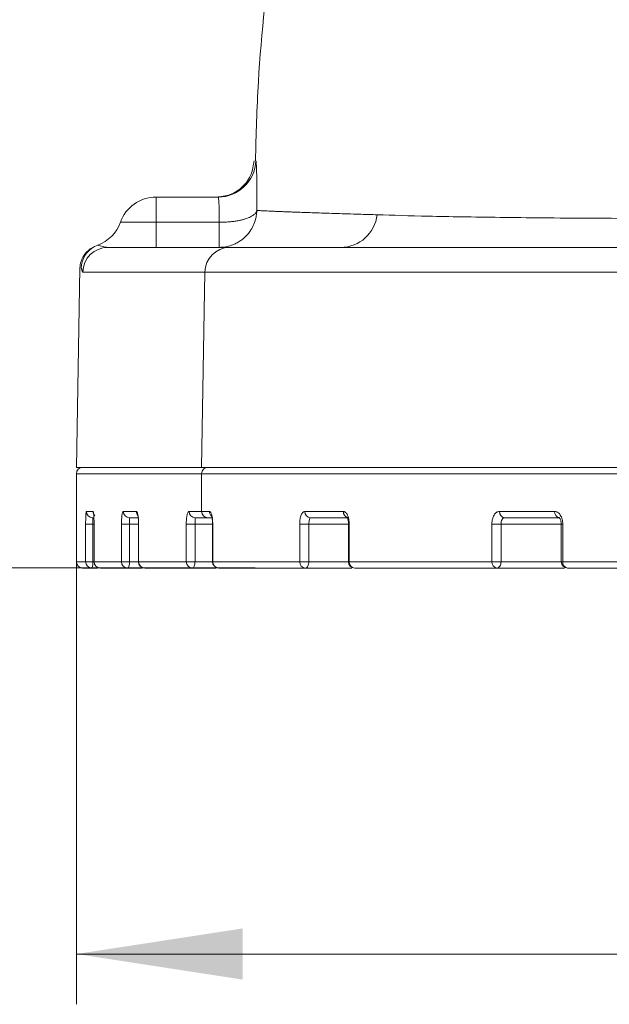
# Model space of a CAD drawing. Header units: millimetres. Extents: x 0 to 420, y 0 to 297.
# Tile 14 of 91: x 45 to 57, y 120 to 140. Entities that reach past the tile are written whole.
import ezdxf

# ---------------------------------------------------------------- set-up
doc = ezdxf.new("R2010")
doc.units = ezdxf.units.MM
doc.styles.add('SLDTEXTSTYLE0', font='TXT', dxfattribs={"width": 0.75})
doc.dimstyles.new('SLDDIMSTYLE0', dxfattribs={"dimtxt": 3.5, "dimasz": 3.302, "dimexe": 0, "dimexo": 0.0625, "dimgap": 0.875, "dimtad": 2, "dimlfac": 2, "dimrnd": 1e-09, "dimzin": 4, "dimdsep": 46, "dimtxsty": 'SLDTEXTSTYLE0', "dimsah": 1, "dimcen": 0.09, "dimadec": 0, "dimazin": 1, "dimtfac": 1, "dimtofl": 0, "dimtmove": 0, "dimatfit": 3, "dimfxl": 1, "dimfrac": 2, "dimtolj": 1, "dimtzin": 12, "dimarcsym": 0})
doc.dimstyles.new('SLDDIMSTYLE4', dxfattribs={"dimtxt": 3.5, "dimasz": 3.302, "dimexe": 0, "dimexo": 0.0625, "dimgap": 0.875, "dimtad": 2, "dimlfac": 2, "dimrnd": 1e-09, "dimzin": 12, "dimdsep": 46, "dimtxsty": 'SLDTEXTSTYLE0', "dimsah": 1, "dimcen": 0.09, "dimadec": 0, "dimazin": 3, "dimtfac": 1, "dimtofl": 0, "dimtmove": 0, "dimatfit": 3, "dimfxl": 1, "dimfrac": 2, "dimtolj": 1, "dimtzin": 12, "dimarcsym": 0})
doc.dimstyles.new('SLDDIMSTYLE5', dxfattribs={"dimtxt": 3.5, "dimasz": 3.302, "dimexe": 0, "dimexo": 0.0625, "dimgap": 0.875, "dimtad": 2, "dimdec": 4, "dimlfac": 2, "dimzin": 12, "dimdsep": 46, "dimtxsty": 'SLDTEXTSTYLE0', "dimsah": 1, "dimcen": 0.09, "dimazin": 3, "dimtfac": 1, "dimtofl": 0, "dimtmove": 0, "dimatfit": 3, "dimfxl": 1, "dimfrac": 2, "dimtolj": 1, "dimtzin": 12, "dimarcsym": 0})

# ---------------------------------------------------------------- blocks, each defined once
blk = doc.blocks.new('_D_7')
at = {"color": 7, "linetype": 'Continuous', "lineweight": 0}
for p, q in [((81.904, 182.505), (31.623, 182.505)), ((32.623, 129.13), (32.623, 182.505)), ((49.584, 129.13), (31.623, 129.13))]:
    blk.add_line(p, q, dxfattribs=at)
for points in [[(32.623, 182.505), (32.115, 179.203), (33.131, 179.203)], [(32.623, 129.13), (33.131, 132.432), (32.115, 132.432)]]:
    blk.add_solid(points, dxfattribs=at)
at = {"color": 7, "linetype": 'Continuous', "lineweight": 0, "insert": (28.112, 148.705), "char_height": 3.5, "attachment_point": 1, "rotation": 90, "style": 'SLDTEXTSTYLE0'}
blk.add_mtext('106.75', dxfattribs=at)
blk = doc.blocks.new('_D_8')
at = {"color": 7, "linetype": 'Continuous', "lineweight": 0}
for p, q in [((94.281, 180.351), (38.751, 180.351)), ((39.751, 129.13), (39.751, 180.351)), ((49.584, 129.13), (38.751, 129.13))]:
    blk.add_line(p, q, dxfattribs=at)
for points in [[(39.751, 180.351), (39.243, 177.049), (40.259, 177.049)], [(39.751, 129.13), (40.259, 132.432), (39.243, 132.432)]]:
    blk.add_solid(points, dxfattribs=at)
at = {"color": 7, "linetype": 'Continuous', "lineweight": 0, "insert": (35.239, 148.705), "char_height": 3.5, "attachment_point": 1, "rotation": 90, "style": 'SLDTEXTSTYLE0'}
blk.add_mtext('102.50', dxfattribs=at)
blk = doc.blocks.new('_D_9')
at = {"color": 7, "linetype": 'Continuous', "lineweight": 0}
for start, end in [(50, 78.9971), (0, 50), (331.0029, 0)]:
    blk.add_arc((141.097, 131.005), 12.194, start, end, dxfattribs=at)
for points in [[(148.935, 140.346), (146.42, 142.545), (145.875, 141.688)], [(153.291, 131.005), (152.352, 127.799), (153.359, 127.665)]]:
    blk.add_solid(points, dxfattribs=at)
at = {"color": 7, "linetype": 'Continuous', "lineweight": 0, "insert": (154.866, 141.098), "char_height": 3.5, "attachment_point": 1, "rotation": 294.3455, "style": 'SLDTEXTSTYLE0'}
blk.add_mtext('50°', dxfattribs=at)
blk = doc.blocks.new('_D_13')
at = {"color": 7, "linetype": 'Continuous', "lineweight": 0}
for p, q in [((174.414, 135.367), (174.414, 120.454)), ((46.031, 130.13), (46.031, 120.454)), ((174.414, 121.454), (46.031, 121.454))]:
    blk.add_line(p, q, dxfattribs=at)
for points in [[(46.031, 121.454), (49.333, 120.946), (49.333, 121.962)], [(174.414, 121.454), (171.112, 121.962), (171.112, 120.946)]]:
    blk.add_solid(points, dxfattribs=at)
at = {"color": 7, "linetype": 'Continuous', "lineweight": 0, "insert": (103.111, 125.966), "char_height": 3.5, "attachment_point": 1, "style": 'SLDTEXTSTYLE0'}
blk.add_mtext('256.80', dxfattribs=at)

msp = doc.modelspace()

# ---------------------------------------------------------------- linework, layer by layer
at = {"color": 7, "linetype": 'Continuous', "lineweight": 15}
for p, q in [((47.61375018, 136.50471239), (47.61375018, 136.00471138)), ((48.84670951, 136.50471239), (47.61375018, 136.50471239)), ((46.90664538, 136.00471138), (47.61375018, 136.00471138)), ((47.61375018, 135.50471036), (47.61375018, 136.00471138)), ((47.61375018, 136.00471138), (48.86679255, 136.00471138)), ((48.86679255, 135.50471036), (48.86679255, 136.00471138)), ((46.34985232, 135.49715547), (46.30712324, 135.47554879)), ((46.39130362, 135.52072911), (46.30730578, 135.4756829)), ((46.45706245, 135.55030792), (46.39145636, 135.52081107)), ((46.10038453, 135.09298383), (46.03119471, 131.12908124)), ((46.15925902, 135.01343398), (48.58607703, 135.01343398)), ((48.58607703, 135.01343398), (48.52006488, 131.12971454)), ((48.58607703, 135.01343398), (57.0520302, 135.01343398)), ((46.03120589, 131.00470869), (46.03120589, 129.25470887)), ((48.52006488, 131.00470869), (73.70127083, 131.00470869)), ((48.52006488, 131.00470869), (48.52006488, 130.2547109)), ((46.23145142, 130.2547109), (46.36178815, 130.2547109)), ((46.96269237, 130.2547109), (47.22634607, 130.2547109)), ((48.26956519, 130.2547109), (48.52006488, 130.2547109)), ((48.52006488, 130.2547109), (48.67657178, 130.2547109)), ((50.57223045, 130.2547109), (51.33678296, 130.2547109)), ((54.43929599, 130.2547109), (55.5341439, 130.2547109)), ((46.21547365, 129.25470887), (46.21547365, 130.00471412)), ((46.21547365, 130.00471412), (46.35801815, 130.00471412)), ((46.35801815, 129.25470887), (46.35801815, 130.00471412)), ((46.38257899, 130.00471412), (46.38257899, 129.25470887)), ((46.38304093, 130.00471412), (46.38304093, 129.25470887)), ((46.92764112, 129.25470887), (46.92764112, 130.00471412)), ((46.92764112, 130.00471412), (47.08667749, 130.00471412)), ((47.08646514, 130.12971251), (47.27296808, 130.12971251)), ((47.08667749, 129.25470887), (47.08667749, 130.00471412)), ((47.26498478, 130.00471412), (47.26498478, 129.25470887)), ((47.26511889, 130.05022226), (47.26538711, 130.00471412)), ((47.26661273, 130.00471412), (47.26661273, 129.25470887)), ((48.21458736, 129.25470887), (48.21458736, 130.00471412)), ((48.21458736, 130.00471412), (48.38863664, 130.00471412)), ((48.38863664, 129.25470887), (48.38863664, 130.00471412)), ((48.64178502, 130.12971251), (48.74182024, 130.12971251)), ((48.73625838, 130.00471412), (48.73625838, 129.25470887)), ((48.7403562, 130.00471412), (48.7403562, 129.25470887)), ((50.46946459, 129.25470887), (50.46946459, 130.00471412)), ((50.46946459, 130.00471412), (50.65154561, 130.00471412)), ((50.65154561, 129.25470887), (50.65154561, 130.00471412)), ((51.43826359, 130.00471412), (51.43826359, 129.25470887)), ((51.45240479, 130.00471412), (51.45240479, 129.25470887)), ((54.28855398, 129.25470887), (54.28855398, 130.00471412)), ((54.28855398, 130.00471412), (54.47076538, 130.00471412)), ((54.47076538, 129.25470887), (54.47076538, 130.00471412)), ((55.66633956, 130.00471412), (55.66633956, 129.25470887)), ((55.69619962, 130.00471412), (55.69619962, 129.25470887)), ((46.21547365, 129.25470887), (46.35801815, 129.25470887)), ((46.38257899, 129.25470887), (46.38304093, 129.25470887)), ((46.38304093, 129.25470887), (46.92764112, 129.25470887)), ((46.92764112, 129.25470887), (47.08667749, 129.25470887)), ((47.26498478, 129.25470887), (47.26661273, 129.25470887)), ((47.26661273, 129.25470887), (48.21458736, 129.25470887)), ((48.21458736, 129.25470887), (48.38863664, 129.25470887)), ((48.73625838, 129.25470887), (48.7403562, 129.25470887)), ((48.7403562, 129.25470887), (50.46946459, 129.25470887)), ((50.46946459, 129.25470887), (50.65154561, 129.25470887)), ((51.43826359, 129.25470887), (51.45240479, 129.25470887)), ((51.45240479, 129.25470887), (54.28855398, 129.25470887)), ((54.28855398, 129.25470887), (54.47076538, 129.25470887)), ((55.66633956, 129.25470887), (55.69619962, 129.25470887)), ((55.69619962, 129.25470887), (59.49337685, 129.25470887)), ((46.34022989, 129.12971048), (46.4494256, 129.12971048)), ((47.05146232, 129.12971048), (47.33183139, 129.12971048)), ((48.33670982, 129.12971048), (48.80310499, 129.12971048)), ((50.58396512, 129.12971048), (51.5051102, 129.12971048)), ((54.38890771, 129.12971048), (55.73318803, 129.12971048))]:
    msp.add_line(p, q, dxfattribs=at)
at = {"color": 8, "linetype": 'Continuous', "lineweight": 15}
for p, q in [((46.03120589, 131.00470869), (48.52006488, 131.00470869)), ((46.38257899, 130.00471412), (46.35801815, 130.00471412)), ((46.38304093, 130.00471412), (46.38257899, 130.00471412)), ((47.26498478, 130.00471412), (47.08667749, 130.00471412)), ((47.26661273, 130.00471412), (47.26498478, 130.00471412)), ((48.73625838, 130.00471412), (48.38863664, 130.00471412)), ((48.7403562, 130.00471412), (48.73625838, 130.00471412)), ((51.43826359, 130.00471412), (50.65154561, 130.00471412)), ((51.45240479, 130.00471412), (51.43826359, 130.00471412)), ((55.66633956, 130.00471412), (54.47076538, 130.00471412)), ((55.69619962, 130.00471412), (55.66633956, 130.00471412)), ((46.03120589, 129.25470887), (46.21547365, 129.25470887)), ((46.38257899, 129.25470887), (46.35801815, 129.25470887)), ((47.26498478, 129.25470887), (47.08667749, 129.25470887)), ((48.73625838, 129.25470887), (48.38863664, 129.25470887)), ((51.43826359, 129.25470887), (50.65154561, 129.25470887)), ((55.66633956, 129.25470887), (54.47076538, 129.25470887))]:
    msp.add_line(p, q, dxfattribs=at)
at = {"color": 7, "linetype": 'Continuous', "lineweight": 15, "flags": 128}
for points in [[(47.05146232, 129.12971048), (47.05833175, 129.13210957), (47.06493669, 129.13922487), (47.07102754, 129.15078072), (47.07636216, 129.16632264), (47.0807431, 129.18526201), (47.08399528, 129.20687615), (47.08599948, 129.23032312), (47.08667749, 129.25470887)], [(48.33670982, 129.12971048), (48.34683889, 129.13210957), (48.35658052, 129.13922487), (48.36555847, 129.15078072), (48.37342628, 129.16632264), (48.37988221, 129.18526201), (48.38468411, 129.20687615), (48.38763827, 129.23032312), (48.38863664, 129.25470887)], [(50.58396512, 129.12971048), (50.59714892, 129.13210957), (50.60982608, 129.13922487), (50.62150859, 129.15078072), (50.63174942, 129.16632264), (50.64015367, 129.18526201), (50.64640098, 129.20687615), (50.65024548, 129.23032312), (50.65154561, 129.25470887)], [(54.38890771, 129.12971048), (54.40487803, 129.13210957), (54.42023368, 129.13922487), (54.43438605, 129.15078072), (54.44678941, 129.16632264), (54.45697063, 129.18526201), (54.46453483, 129.20687615), (54.4691933, 129.23032312), (54.47076538, 129.25470887)]]:
    msp.add_lwpolyline(points, dxfattribs=at)
at = {"color": 7, "linetype": 'Continuous', "lineweight": 15}
for centre, radius, start, end in [((48.84657045, 137.25454432), 0.74983194, 270.01062595, 357.750227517), ((47.61375049, 135.7547113), 0.75, 90, 160.528779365), ((51.27867077, 136.24093161), 0.73627349, 270.682541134, 353.196992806), ((46.19953693, 136.2547113), 0.75, 290.082255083, 340.528779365), ((46.6590173, 135.00487888), 0.49983151, 90.017441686, 179.019279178), ((49.0793737, 135.01145251), 0.49330065, 90.754760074, 179.769856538), ((46.15620556, 131.0047113), 0.125, 90, 180), ((48.64345761, 131.0063226), 0.12340328, 90.776600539, 180.749351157), ((46.35632238, 130.25458347), 0.12487103, 179.941530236, 269.938815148), ((47.08708761, 130.25410765), 0.1243967, 179.722147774, 269.713298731), ((48.39310887, 130.2532557), 0.12355225, 179.325155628, 269.306363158), ((48.64345002, 130.25309696), 0.12339569, 179.250587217, 269.226874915), ((50.69204996, 130.24950922), 0.11993237, 177.514199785, 267.274602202), ((54.55328742, 130.24338239), 0.11455296, 174.324557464, 262.881061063), ((55.64674835, 130.24179374), 0.1133429, 173.456051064, 261.443090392), ((46.15620556, 129.2547113), 0.125, 180, 270), ((46.34034924, 129.25458608), 0.12487565, 179.943658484, 269.945241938), ((46.1250944, 129.22409087), 0.23492752, 336.312839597, 7.488637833), ((46.50757727, 129.2547113), 0.125, 180, 270), ((46.50781003, 129.25447958), 0.12476931, 179.894703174, 269.89316651), ((47.05205327, 129.25412262), 0.12441354, 179.730011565, 269.727847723), ((47.38998441, 129.2547113), 0.125, 180, 270), ((47.3908049, 129.25390255), 0.12419479, 179.628010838, 269.62090107), ((48.33816515, 129.25328788), 0.12358597, 179.341198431, 269.325276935), ((48.86125686, 129.2547113), 0.125, 180, 270), ((48.86333787, 129.2526911), 0.12299822, 179.060025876, 269.030523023), ((50.58945874, 129.24968408), 0.12009931, 177.602121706, 267.378241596), ((51.56326261, 129.2547113), 0.125, 180, 270), ((51.5707837, 129.24803835), 0.11856669, 176.774856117, 266.362788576), ((54.4027478, 129.24360507), 0.1147324, 174.446219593, 263.071575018), ((55.79133962, 129.2547113), 0.125, 180, 270), ((55.80861155, 129.24156283), 0.113178, 173.329826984, 261.221970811)]:
    msp.add_arc(centre, radius, start, end, dxfattribs=at)
at = {"color": 8, "linetype": 'Continuous', "lineweight": 15}
for centre, radius, start, end in [((46.62874571, 135.08088315), 0.49984278, 118.341639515, 179.019404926), ((46.48705402, 130.25469553), 0.12526587, 179.992970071, 225.77844866), ((47.35227935, 130.25459849), 0.12593333, 179.948855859, 218.257278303), ((48.80270893, 130.2540905), 0.12613868, 179.718197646, 231.702354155), ((51.45911883, 130.24959805), 0.12244267, 177.606801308, 249.237948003)]:
    msp.add_arc(centre, radius, start, end, dxfattribs=at)
at = {"color": 7, "linetype": 'Continuous', "lineweight": 15}
for points, knots in [([(81.71757541, 179.17124449), (81.14715202, 178.99928948), (79.59313108, 178.53082749), (77.19866614, 177.56276037), (74.59773397, 176.34875557), (72.26310803, 175.07151295), (70.18059571, 173.77820979), (68.33943248, 172.49933791), (66.72730298, 171.26527817), (65.33178811, 170.10159495), (64.13824538, 169.02868096), (63.06495054, 167.99838101), (61.92075995, 166.82874932), (60.60626207, 165.37601064), (59.10777156, 163.54987472), (57.52690529, 161.39262396), (55.91406168, 158.88271748), (54.42818808, 156.18156397), (53.10320108, 153.32501866), (51.96003096, 150.35015866), (51.06192975, 147.38746339), (50.38847286, 144.48875253), (49.9254606, 141.69885379), (49.64618753, 139.25912776), (49.60405161, 137.74903953), (49.58943927, 137.2253549)], [0, 0, 0, 0, 0.031705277, 0.0863756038, 0.1372740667, 0.1844521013, 0.2279368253, 0.2677125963, 0.3037364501, 0.3359767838, 0.3644125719, 0.3891514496, 0.4151625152, 0.4514978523, 0.4934063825, 0.5408556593, 0.593786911, 0.6521123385, 0.7048177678, 0.7612949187, 0.8216210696, 0.8694645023, 0.9196027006, 0.97211896, 1, 1, 1, 1]), ([(49.56342184, 137.22665875), (49.55001548, 137.1348355), (49.52215378, 136.94400436), (49.34680357, 136.70152228), (49.09793536, 136.53536763), (48.90620078, 136.51467087), (48.81394559, 136.50471239)], [0, 0, 0, 0, 0.2405915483, 0.5000080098, 0.7594233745, 1, 1, 1, 1]), ([(49.59582464, 137.22511234), (49.5965391, 137.22470794), (49.5979641, 137.22390135), (49.59998701, 137.21777515), (49.60191284, 137.20804058), (49.60373361, 137.19435168), (49.60545139, 137.17679631), (49.60812249, 137.14136758), (49.611341, 137.07480932), (49.61434174, 136.95758131), (49.61627054, 136.81232532), (49.61701824, 136.66029988), (49.61706204, 136.5139141), (49.61672062, 136.38044872), (49.6162029, 136.28608437), (49.61594333, 136.23877305)], [0, 0, 0, 0, 0.0420411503, 0.0838517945, 0.1255471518, 0.1672431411, 0.2090554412, 0.2510985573, 0.3759677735, 0.5007795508, 0.6256025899, 0.7503749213, 0.8337130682, 0.9166289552, 1, 1, 1, 1]), ([(48.86679272, 136.0047113), (48.8670125, 136.02391395), (48.86744799, 136.06196448), (48.8678179, 136.11604827), (48.86797064, 136.16694569), (48.86788739, 136.21432971), (48.86757305, 136.2581078), (48.86702638, 136.29818205), (48.8662476, 136.33451427), (48.86487511, 136.37874628), (48.86244034, 136.42676417), (48.85836955, 136.47021121), (48.85320725, 136.49915216), (48.8488961, 136.50283987), (48.84670828, 136.5047113)], [0, 0, 0, 0, 0.0667394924, 0.1322459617, 0.1965202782, 0.2595633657, 0.3213762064, 0.3819598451, 0.4413153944, 0.4994440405, 0.6188136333, 0.7420233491, 0.8690826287, 1, 1, 1, 1]), ([(49.61594333, 136.23877305), (49.61556826, 136.22775143), (49.61481169, 136.20551911), (49.61074684, 136.16047454), (49.59807163, 136.07940991), (49.56482913, 135.97114417), (49.49658556, 135.83895835), (49.42014208, 135.74401067), (49.34302219, 135.67434231), (49.28295527, 135.62921612), (49.20578376, 135.5834694), (49.10996563, 135.54259288), (48.99498869, 135.51124738), (48.91113234, 135.50697196), (48.86679272, 135.5047113)], [0, 0, 0, 0, 0.0284945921, 0.0574780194, 0.1168243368, 0.2403105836, 0.3481251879, 0.4998624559, 0.5520130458, 0.6166531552, 0.6937796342, 0.7833863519, 0.885464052, 1, 1, 1, 1]), ([(48.86679272, 136.0047113), (48.88746912, 136.00476037), (48.92781798, 136.00485613), (48.98643952, 136.00701015), (49.04137742, 136.01036205), (49.0924582, 136.01481414), (49.13959785, 136.02010517), (49.18278768, 136.02603056), (49.22208095, 136.03239047), (49.25758014, 136.03900403), (49.28942519, 136.04570654), (49.31778296, 136.05235042), (49.34283677, 136.05880397), (49.3647809, 136.06495303), (49.42037839, 136.08172873), (49.48973012, 136.10907564), (49.54976891, 136.14578748), (49.58095722, 136.17314868), (49.60100657, 136.19787384), (49.61204759, 136.21841169), (49.61496068, 136.23363715), (49.61594333, 136.23877305)], [0, 0, 0, 0, 0.0543043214, 0.1059718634, 0.1550024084, 0.2013957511, 0.2451516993, 0.2862700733, 0.3247507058, 0.3605934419, 0.3937981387, 0.4243646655, 0.4522929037, 0.4775827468, 0.5002341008, 0.6509041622, 0.7593490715, 0.8302536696, 0.8829761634, 0.9605250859, 1, 1, 1, 1]), ([(49.61594333, 136.23877305), (49.62557357, 136.23830771), (49.64502675, 136.23736771), (49.68071056, 136.23567106), (49.72182234, 136.23374912), (49.76910667, 136.2315811), (49.82273928, 136.22917273), (49.88305969, 136.22652241), (49.95036914, 136.22363057), (50.02498605, 136.22049707), (50.10723157, 136.21712197), (50.19743056, 136.2135051), (50.29592552, 136.20964704), (50.45912851, 136.20339959), (50.71559017, 136.19399786), (51.09260037, 136.18116874), (51.48152953, 136.16905389), (51.79346442, 136.16036132), (51.95690831, 136.15534109), (52.00975907, 136.15371776)], [0, 0, 0, 0, 0.0374749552, 0.0756998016, 0.1146781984, 0.1544141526, 0.1949120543, 0.2361767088, 0.2782133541, 0.3210276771, 0.3646258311, 0.4090144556, 0.4542007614, 0.5001925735, 0.6191904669, 0.7500586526, 0.8766224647, 0.9601049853, 1, 1, 1, 1]), ([(46.6588643, 135.5047113), (46.61905198, 135.5047113), (46.57313913, 135.51638497), (46.49203021, 135.54039255), (46.45968313, 135.55126853), (46.45706355, 135.55031082)], [0, 0, 0, 0, 0.5, 0.5, 1, 1, 1, 1]), ([(46.6588643, 135.5047113), (46.66773058, 135.5047113), (46.68546047, 135.5047113), (46.71869184, 135.5047113), (46.75677656, 135.5047113), (46.80019102, 135.5047113), (46.84880762, 135.5047113), (46.90266054, 135.5047113), (46.96174062, 135.5047113), (47.02605032, 135.5047113), (47.09558897, 135.5047113), (47.17035677, 135.5047113), (47.2503536, 135.5047113), (47.33557969, 135.5047113), (47.45185619, 135.5047113), (47.60560624, 135.5047113), (47.80514966, 135.5047113), (48.02252499, 135.5047113), (48.25761728, 135.5047113), (48.51085513, 135.5047113), (48.78063837, 135.5047113), (48.97544782, 135.5047113), (49.07287634, 135.5047113)], [0, 0, 0, 0, 0.03848414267, 0.07695668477, 0.1154197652, 0.15387552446, 0.19232610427, 0.2307736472, 0.26922029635, 0.30766819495, 0.34611948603, 0.38457631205, 0.42304081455, 0.46151513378, 0.50000140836, 0.57146224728, 0.64288939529, 0.71429656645, 0.78569748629, 0.85710588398, 0.92853548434, 1, 1, 1, 1]), ([(49.07287634, 135.5047113), (49.10377459, 135.5047113), (49.16555115, 135.5047113), (49.26414694, 135.5047113), (49.36704147, 135.5047113), (49.47466247, 135.5047113), (49.58689541, 135.5047113), (49.70377096, 135.5047113), (49.82528087, 135.5047113), (49.95142746, 135.5047113), (50.08220959, 135.5047113), (50.21762948, 135.5047113), (50.56965299, 135.5047113), (51.19355902, 135.5047113), (52.18791619, 135.5047113), (53.31300224, 135.5047113), (54.2854766, 135.5047113), (55.0225504, 135.5047113), (55.47534366, 135.5047113), (55.94057593, 135.5047113), (56.41853703, 135.5047113), (56.90815971, 135.5047113), (57.24478026, 135.5047113), (57.41317487, 135.5047113)], [0, 0, 0, 0, 0.02265127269, 0.04528792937, 0.06791326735, 0.09053058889, 0.11314319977, 0.13575440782, 0.1583675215, 0.18098584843, 0.20361269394, 0.22625135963, 0.24890514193, 0.37444583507, 0.50000176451, 0.62554245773, 0.75109838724, 0.79261383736, 0.83408938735, 0.87554539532, 0.91700224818, 0.95848033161, 1, 1, 1, 1]), ([(46.30721265, 135.47561585), (46.27698856, 135.45050162), (46.21626451, 135.40004392), (46.15159517, 135.30048013), (46.10932848, 135.191879), (46.10316585, 135.11602951), (46.10015356, 135.07895439)], [0, 0, 0, 0, 0.253382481, 0.5090777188, 0.7600378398, 1, 1, 1, 1]), ([(46.15925847, 135.0134375), (46.15830111, 135.01371917), (46.1563139, 135.01430384), (46.15338524, 135.01865525), (46.15025007, 135.02572897), (46.1466281, 135.03740814), (46.14269661, 135.05276575), (46.13893378, 135.06813131), (46.135427, 135.08042131), (46.13219473, 135.08854018), (46.13001378, 135.08914752), (46.12897533, 135.0894367)], [0, 0, 0, 0, 0.0774488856, 0.1607618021, 0.2500030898, 0.3562647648, 0.4999850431, 0.6395743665, 0.7499459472, 0.8809386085, 1, 1, 1, 1]), ([(48.52006647, 131.1297113), (48.46902286, 131.1297113), (48.36695374, 131.1297113), (48.21986454, 131.1297113), (48.07721763, 131.1297113), (47.93944203, 131.1297113), (47.80642284, 131.1297113), (47.67819084, 131.1297113), (47.55473778, 131.1297113), (47.43606588, 131.1297113), (47.32217454, 131.1297113), (47.21306392, 131.1297113), (47.10873398, 131.1297113), (47.00918474, 131.1297113), (46.91441619, 131.1297113), (46.82442832, 131.1297113), (46.73922116, 131.1297113), (46.63165462, 131.1297113), (46.50909746, 131.1297113), (46.38143936, 131.1297113), (46.27341433, 131.1297113), (46.18505706, 131.1297113), (46.11623948, 131.1297113), (46.06743946, 131.1297113), (46.03687263, 131.1297113), (46.03309498, 131.1297113), (46.03120556, 131.1297113)], [0, 0, 0, 0, 0.0311739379, 0.062336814, 0.0934902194, 0.1246357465, 0.155774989, 0.1869095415, 0.2180409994, 0.2491709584, 0.2803010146, 0.3114327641, 0.3425678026, 0.3737077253, 0.4048541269, 0.4360086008, 0.4671727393, 0.4983481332, 0.5610974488, 0.623808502, 0.6864942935, 0.7491678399, 0.8118421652, 0.8745302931, 0.9372452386, 1, 1, 1, 1]), ([(46.15620556, 131.1297113), (46.15667653, 131.1297113), (46.1576183, 131.1297113), (46.16524788, 131.1297113), (46.17742918, 131.1297113), (46.19460808, 131.1297113), (46.21666517, 131.1297113), (46.24363244, 131.1297113), (46.2755013, 131.1297113), (46.31227407, 131.1297113), (46.35395012, 131.1297113), (46.40052961, 131.1297113), (46.45201252, 131.1297113), (46.50839883, 131.1297113), (46.56968856, 131.1297113), (46.63588168, 131.1297113), (46.70697831, 131.1297113), (46.80795269, 131.1297113), (46.94594085, 131.1297113), (47.13045603, 131.1297113), (47.33406862, 131.1297113), (47.55681153, 131.1297113), (47.79856188, 131.1297113), (48.05977827, 131.1297113), (48.33874807, 131.1297113), (48.54075163, 131.1297113), (48.64178475, 131.1297113)], [0, 0, 0, 0, 0.0313804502, 0.0627497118, 0.0941094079, 0.1254611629, 0.1568066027, 0.188147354, 0.2194850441, 0.2508213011, 0.2821577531, 0.3134960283, 0.3448377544, 0.3761845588, 0.407538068, 0.4388999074, 0.4702717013, 0.5016550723, 0.5639914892, 0.6262900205, 0.6885634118, 0.7508244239, 0.8130858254, 0.8753603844, 0.9376608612, 1, 1, 1, 1]), ([(73.7012704, 131.1297113), (73.56756944, 131.1297113), (73.30025565, 131.1297113), (72.9009051, 131.1297113), (72.50293909, 131.1297113), (72.10646141, 131.1297113), (71.71144432, 131.1297113), (71.31789526, 131.1297113), (70.92581233, 131.1297113), (70.53519586, 131.1297113), (70.1460466, 131.1297113), (69.75836133, 131.1297113), (68.77310961, 131.1297113), (67.21240091, 131.1297113), (65.11584625, 131.1297113), (63.08426284, 131.1297113), (61.12398133, 131.1297113), (59.25838283, 131.1297113), (57.49911442, 131.1297113), (55.86033678, 131.1297113), (54.35645598, 131.1297113), (52.99243296, 131.1297113), (51.78251029, 131.1297113), (50.7237042, 131.1297113), (50.02260211, 131.1297113), (49.58016257, 131.1297113), (49.33525653, 131.1297113), (49.10643808, 131.1297113), (48.89410156, 131.1297113), (48.6967578, 131.1297113), (48.57898363, 131.1297113), (48.52006647, 131.1297113)], [0, 0, 0, 0, 0.0109913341, 0.0219754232, 0.0329538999, 0.0439283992, 0.0549005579, 0.0658720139, 0.0768444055, 0.0878193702, 0.0987985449, 0.1097835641, 0.12077606, 0.1829310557, 0.2450931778, 0.3084953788, 0.371904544, 0.4359493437, 0.5000008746, 0.5640456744, 0.6280972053, 0.6914994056, 0.7549085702, 0.8170635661, 0.8792256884, 0.8993705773, 0.9194956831, 0.9396110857, 0.9597268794, 0.9798531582, 1, 1, 1, 1]), ([(48.64178475, 131.1297113), (48.67341838, 131.1297113), (48.7366648, 131.1297113), (48.83766649, 131.1297113), (48.94311218, 131.1297113), (49.05344413, 131.1297113), (49.16854392, 131.1297113), (49.28844326, 131.1297113), (49.41313362, 131.1297113), (49.54261741, 131.1297113), (49.67689342, 131.1297113), (49.815964, 131.1297113), (50.182955, 131.1297113), (50.83723314, 131.1297113), (51.8920583, 131.1297113), (53.09753935, 131.1297113), (54.45645549, 131.1297113), (55.9548136, 131.1297113), (57.5874582, 131.1297113), (59.34026579, 131.1297113), (61.19888147, 131.1297113), (63.15196741, 131.1297113), (65.17594236, 131.1297113), (67.26481511, 131.1297113), (68.92488763, 131.1297113), (70.12229462, 131.1297113), (70.83385426, 131.1297113), (71.55032835, 131.1297113), (72.27181885, 131.1297113), (72.99797553, 131.1297113), (73.48572546, 131.1297113), (73.72972496, 131.1297113)], [0, 0, 0, 0, 0.0109913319, 0.0219754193, 0.0329538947, 0.0439283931, 0.0549005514, 0.0658720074, 0.0768443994, 0.087819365, 0.0987985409, 0.1097835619, 0.12077606, 0.1829310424, 0.2450931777, 0.3084953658, 0.3719045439, 0.4359493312, 0.5000008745, 0.5640456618, 0.6280972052, 0.6914993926, 0.7549085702, 0.8170635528, 0.8792256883, 0.8993705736, 0.9194956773, 0.9396110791, 0.9597268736, 0.9798531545, 1, 1, 1, 1]), ([(46.2154719, 130.0047113), (46.21550006, 130.01569956), (46.21555614, 130.03757733), (46.21597877, 130.06985936), (46.21675569, 130.10608484), (46.21804878, 130.14483162), (46.22001812, 130.18271773), (46.22243014, 130.21389675), (46.22521899, 130.23676108), (46.22825887, 130.25192741), (46.23039177, 130.25378626), (46.23145318, 130.2547113)], [0, 0, 0, 0, 0.0838546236, 0.1669554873, 0.2507443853, 0.3757770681, 0.499861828, 0.6237150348, 0.7491829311, 0.8751837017, 1, 1, 1, 1]), ([(46.3617882, 130.2547113), (46.36269962, 130.25430339), (46.36452047, 130.25348848), (46.36723108, 130.24676133), (46.37029211, 130.23440249), (46.37358542, 130.21391187), (46.37682341, 130.18282859), (46.37950387, 130.14489654), (46.38147978, 130.10135107), (46.38278938, 130.05403614), (46.38295718, 130.02116628), (46.38304118, 130.0047113)], [0, 0, 0, 0, 0.0833012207, 0.1664194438, 0.2508035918, 0.3759155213, 0.4999172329, 0.6237976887, 0.7492578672, 0.8744759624, 1, 1, 1, 1]), ([(46.92764267, 130.0047113), (46.92770565, 130.01573315), (46.92783109, 130.03768419), (46.92877575, 130.07007392), (46.93050921, 130.10639427), (46.93338554, 130.14520402), (46.93774492, 130.18305444), (46.94305661, 130.21413748), (46.94916008, 130.23688566), (46.95578089, 130.25194876), (46.96039627, 130.2537931), (46.96269403, 130.2547113)], [0, 0, 0, 0, 0.0837872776, 0.1668701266, 0.2507208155, 0.3757131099, 0.4998424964, 0.6236261, 0.7491393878, 0.8751092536, 1, 1, 1, 1]), ([(47.22634458, 130.2547113), (47.22807913, 130.25430604), (47.23154352, 130.25349664), (47.23668797, 130.24681273), (47.2424906, 130.23452327), (47.24872396, 130.21411772), (47.25485064, 130.183105), (47.25992098, 130.14519721), (47.26365888, 130.10159563), (47.26613687, 130.05417814), (47.26645445, 130.02121015), (47.26661338, 130.0047113)], [0, 0, 0, 0, 0.0833568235, 0.1664872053, 0.2508155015, 0.3759594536, 0.4999323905, 0.6238773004, 0.7492994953, 0.8745368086, 1, 1, 1, 1]), ([(48.21458731, 130.0047113), (48.21468765, 130.01578589), (48.21488757, 130.03785155), (48.2163921, 130.07040874), (48.21914827, 130.10687548), (48.2237079, 130.14578191), (48.23058855, 130.18357578), (48.23893763, 130.21451038), (48.24848478, 130.23707936), (48.25881278, 130.25198213), (48.26598945, 130.25380377), (48.2695648, 130.2547113)], [0, 0, 0, 0, 0.0836830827, 0.1667349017, 0.2506758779, 0.3756050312, 0.4998139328, 0.6234993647, 0.7490809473, 0.8749946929, 1, 1, 1, 1]), ([(48.67657056, 130.2547113), (48.67929204, 130.2543105), (48.68472446, 130.25351045), (48.69280715, 130.24689888), (48.70194614, 130.23471702), (48.71179461, 130.21445323), (48.72152835, 130.18354834), (48.72961811, 130.14568402), (48.73560655, 130.10198452), (48.73958662, 130.0544048), (48.7400985, 130.02127697), (48.74035447, 130.0047113)], [0, 0, 0, 0, 0.0834725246, 0.1666224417, 0.2508357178, 0.3760880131, 0.4999591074, 0.6240689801, 0.7493695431, 0.8746715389, 1, 1, 1, 1]), ([(50.46946584, 130.0047113), (50.46965137, 130.01575294), (50.47002084, 130.03774199), (50.47280317, 130.07018167), (50.47791099, 130.10654498), (50.48637207, 130.14537674), (50.49918046, 130.18321262), (50.51476148, 130.21424486), (50.53264152, 130.23694371), (50.55201718, 130.25195546), (50.56551244, 130.25379534), (50.57223085, 130.2547113)], [0, 0, 0, 0, 0.0837870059, 0.1668589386, 0.2507049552, 0.3757356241, 0.49983061, 0.6236440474, 0.7491231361, 0.8751047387, 1, 1, 1, 1]), ([(51.33678123, 130.2547113), (51.34176968, 130.25430573), (51.35173215, 130.25349577), (51.36651949, 130.24680665), (51.38319416, 130.23450046), (51.40109647, 130.21408501), (51.41868317, 130.18305465), (51.43322451, 130.14514681), (51.44394046, 130.10154691), (51.45103784, 130.05415043), (51.45194898, 130.02119811), (51.45240485, 130.0047113)], [0, 0, 0, 0, 0.08337203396, 0.16650257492, 0.25082073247, 0.37601597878, 0.49993381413, 0.62392411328, 0.7492914, 0.87456465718, 1, 1, 1, 1]), ([(54.28855475, 130.0047113), (54.28882516, 130.01571186), (54.28936348, 130.037611), (54.29341903, 130.06991853), (54.30087127, 130.10616624), (54.31323751, 130.14492204), (54.33199732, 130.18280355), (54.35485446, 130.21395393), (54.38113067, 130.23679354), (54.40960787, 130.25192984), (54.42943212, 130.25378713), (54.43929643, 130.2547113)], [0, 0, 0, 0, 0.0838725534, 0.1669676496, 0.2507362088, 0.3758185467, 0.4998544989, 0.6237485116, 0.7491744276, 0.8751922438, 1, 1, 1, 1]), ([(55.53414363, 130.2547113), (55.54116553, 130.25430374), (55.55519182, 130.25348965), (55.57599199, 130.24676825), (55.59942168, 130.23441043), (55.62453966, 130.21393182), (55.64915596, 130.18285057), (55.66946937, 130.14492677), (55.68441305, 130.10136886), (55.69429708, 130.05404767), (55.69556508, 130.02116615), (55.69619962, 130.0047113)], [0, 0, 0, 0, 0.0833289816, 0.1664502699, 0.2508110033, 0.3759808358, 0.4999243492, 0.6238722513, 0.7492639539, 0.8745245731, 1, 1, 1, 1]), ([(46.35801829, 130.0047113), (46.35801828, 130.03750867), (46.35777576, 130.07015648), (46.35704958, 130.11624164), (46.35658105, 130.1297113), (46.35618914, 130.1297113)], [0, 0, 0, 0, 0.5, 0.5, 1, 1, 1, 1]), ([(47.08667723, 130.0047113), (47.08667722, 130.03764866), (47.08661074, 130.07037556), (47.08648287, 130.11635834), (47.08643572, 130.1297113), (47.0864658, 130.1297113)], [0, 0, 0, 0, 0.5, 0.5, 1, 1, 1, 1]), ([(48.38863526, 130.0047113), (48.38863525, 130.03787147), (48.38892474, 130.07071307), (48.38998132, 130.11653955), (48.39076124, 130.1297113), (48.39161338, 130.1297113)], [0, 0, 0, 0, 0.5, 0.5, 1, 1, 1, 1]), ([(48.72801431, 130.14332472), (48.72799436, 130.14017089), (48.72794619, 130.13255613), (48.73155357, 130.10412879), (48.73537212, 130.06068916), (48.73598823, 130.02408429), (48.73631426, 130.00471412)], [0, 0, 0, 0, 0.1718928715, 0.4150255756, 0.6904494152, 1, 1, 1, 1]), ([(50.65154422, 130.0047113), (50.65154421, 130.03767093), (50.65527053, 130.07040631), (50.66802985, 130.11637074), (50.67708775, 130.1297113), (50.68634851, 130.1297113)], [0, 0, 0, 0, 0.5, 0.5, 1, 1, 1, 1]), ([(51.41679474, 130.13582944), (51.41658441, 130.13554203), (51.41603166, 130.13478673), (51.41924951, 130.12714288), (51.42466059, 130.11086853), (51.43103094, 130.08452466), (51.43677071, 130.04870237), (51.43776661, 130.01979084), (51.43828594, 130.00471412)], [0, 0, 0, 0, 0.09352500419, 0.2457871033, 0.41043889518, 0.58986889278, 0.78612579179, 1, 1, 1, 1]), ([(54.47076584, 130.0047113), (54.47076584, 130.03749824), (54.47811028, 130.07013837), (54.50324473, 130.11623018), (54.52103851, 130.1297113), (54.53909163, 130.1297113)], [0, 0, 0, 0, 0.5, 0.5, 1, 1, 1, 1]), ([(55.61246254, 130.13179867), (55.61548281, 130.13242226), (55.62198268, 130.13376428), (55.6367577, 130.12015794), (55.64897695, 130.09826782), (55.65774, 130.07385817), (55.66474467, 130.04239114), (55.66579389, 130.01760485), (55.66633956, 130.00471412)], [0, 0, 0, 0, 0.1966087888, 0.4231177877, 0.5502585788, 0.68806316, 0.8377694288, 1, 1, 1, 1])]:
    msp.add_open_spline(points, degree=3, knots=knots, dxfattribs=at)
at = {"color": 8, "linetype": 'Continuous', "lineweight": 15}
msp.add_open_spline([(52.00976037, 136.15371554), (52.32333959, 136.14394814), (52.95270196, 136.1243447), (54.41030026, 136.10124481), (55.87419648, 136.08588614), (56.9874595, 136.08167001), (57.36560279, 136.08023791)], degree=3, knots=[0, 0, 0, 0, 0.282253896, 0.566491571, 0.8527497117, 1, 1, 1, 1], dxfattribs=at)
at = {"color": 7, "linetype": 'Continuous', "lineweight": 15}
for points in [[(48.39161338, 130.1297113), (48.4751079, 130.1297113), (48.55380091, 130.1297113), (48.64178475, 130.1297113)], [(50.68634851, 130.1297113), (50.92718657, 130.1297113), (51.17931049, 130.1297113), (51.44806723, 130.1297113)], [(54.53909163, 130.1297113), (54.89203893, 130.1297113), (55.253049, 130.1297113), (55.62988384, 130.1297113)], [(46.15620556, 129.1297113), (46.15620545, 129.1297113), (46.21725057, 129.1297113), (46.34022893, 129.1297113)], [(46.50757727, 129.1297113), (46.64787153, 129.1297113), (46.827844, 129.1297113), (47.05146066, 129.1297113)], [(47.38998441, 129.1297113), (47.66224091, 129.1297113), (47.97567918, 129.1297113), (48.33670838, 129.1297113)], [(48.86125686, 129.1297113), (49.30578621, 129.1297113), (49.88164357, 129.1297113), (50.58396412, 129.1297113)], [(51.56326261, 129.1297113), (52.38451177, 129.1297113), (53.32916531, 129.1297113), (54.38890825, 129.1297113)], [(55.79133962, 129.1297113), (56.95000558, 129.1297113), (58.21480385, 129.1297113), (59.5744536, 129.1297113)]]:
    msp.add_open_spline(points, degree=3, dxfattribs=at)

# ---------------------------------------------------------------- dimensions: what is measured, and where the dimension line sits
at = {"color": 7, "linetype": 'Continuous', "lineweight": 0}
for base, p2, dimstyle, picture, middle in [((32.62324195, 182.5047113), (82.90404271, 182.5047113), 'SLDDIMSTYLE4', '_D_7', (32.62324195, 155.8172113)), ((39.75090664, 180.35142072), (95.28120556, 180.35142072), 'SLDDIMSTYLE0', '_D_8', (39.75090664, 155.8172113))]:
    dim = msp.add_linear_dim(base=base, p1=(50.58396412, 129.1297113), p2=p2, angle=90, dimstyle=dimstyle, dxfattribs=at)
    dim.commit()
    dim.dimension.update_dxf_attribs({"geometry": picture, "text_midpoint": middle, "dimtype": 160})
dim = msp.add_angular_dim_2l(base=(152.14821889, 136.1582061), line1=((144.51292077, 135.07622679), (152.15457511, 144.18319581)), line2=((48.52006647, 131.0047113), (167.28120556, 131.0047113)), dimstyle='SLDDIMSTYLE5', dxfattribs=at)
dim.commit()
dim.dimension.update_dxf_attribs({"geometry": '_D_9', "text_midpoint": (152.20636471, 136.03162952), "dimtype": 162})
dim = msp.add_linear_dim(base=(46.03120556, 121.45398825), p1=(174.41375049, 136.3672113), p2=(46.03120556, 131.1297113), dimstyle='SLDDIMSTYLE0', dxfattribs=at)
dim.commit()
dim.dimension.update_dxf_attribs({"geometry": '_D_13', "text_midpoint": (110.22247802, 121.45398825), "dimtype": 160})

doc.saveas('drawing.dxf')
